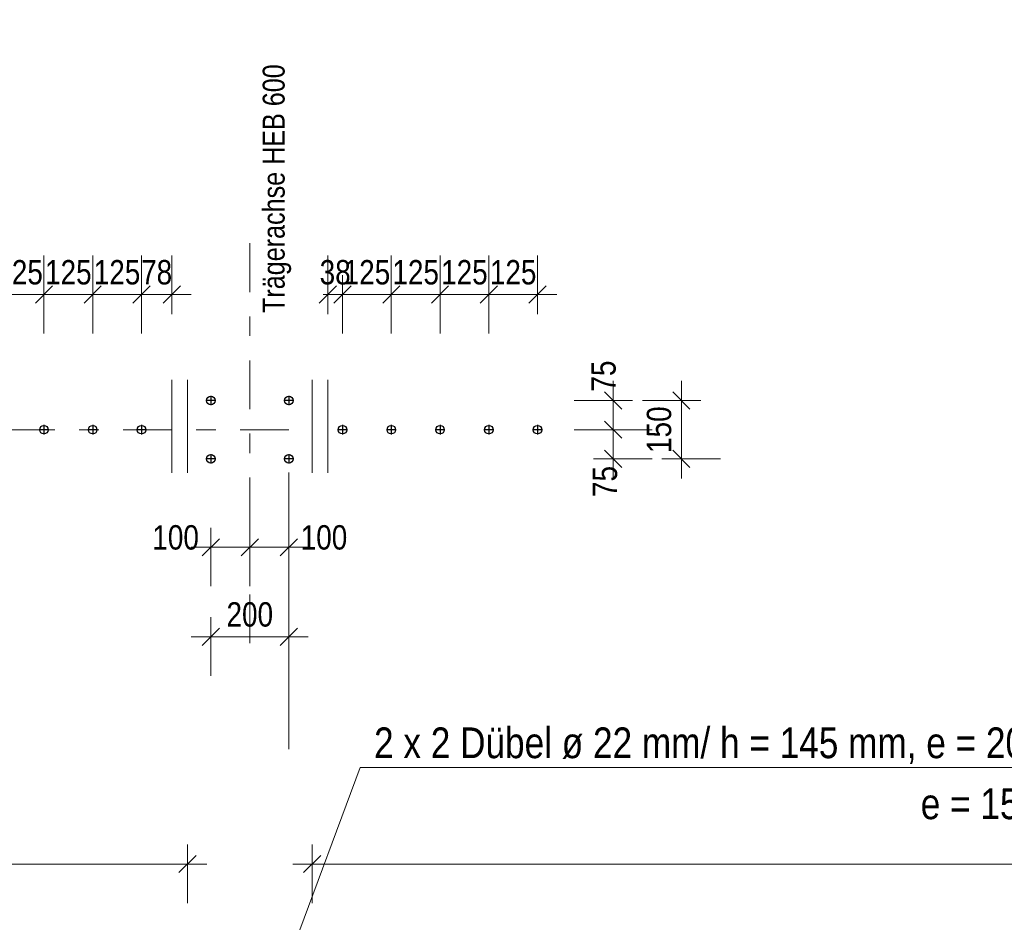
# Model space of a CAD drawing. Header units: millimetres. Extents: x -8.5 to 60.3, y 0 to 42.
# Tile 44 of 109: x 13.2 to 18.2, y 12.4 to 17. Entities that reach past the tile are written whole.
import ezdxf

# ---------------------------------------------------------------- set-up
doc = ezdxf.new("R2010")
doc.units = ezdxf.units.MM
doc.linetypes.add('DASHDOT', pattern=[1, 0.5, -0.25, 0, -0.25])
doc.styles.add('Arial Narrow', font='ARIALN.TTF')
doc.dimstyles.new('Arch_Strakon_dimstyle', dxfattribs={"dimtxt": 11.25, "dimasz": 1, "dimexe": 1.25, "dimexo": 0.0625, "dimgap": 1, "dimtad": 0, "dimdec": 3, "dimzin": 12, "dimdsep": 46, "dimtxsty": 'Arial Narrow', "dimblk": 'Arrowhead_Tick', "dimsah": 1, "dimcen": 0, "dimse1": 1, "dimse2": 1, "dimclrd": 6, "dimclrt": 3, "dimazin": 0, "dimtfac": 1, "dimtdec": 4, "dimtmove": 0, "dimatfit": 3, "dimldrblk": 'NONE', "dimfxl": 1, "dimtvp": 1, "dimtolj": 1, "dimtzin": 0, "dimlwd": 13, "dimarcsym": 2})

# ---------------------------------------------------------------- blocks, each defined once
blk = doc.blocks.new('Arrowhead_Tick')
at = {"color": 0, "linetype": 'Continuous', "lineweight": -2, "ltscale": 0.5}
for p, q in [((0, 20), (0, -10)), ((-1, 0), (0, 0)), ((10, 0), (0, 0))]:
    blk.add_line(p, q, dxfattribs=at)
at = {"color": 2, "linetype": 'Continuous', "lineweight": 35, "ltscale": 0.5}
blk.add_line((4.42, 4.42), (-4.42, -4.42), dxfattribs=at)
blk = doc.blocks.new('*D384')
at = {"color": 6, "linetype": 'Continuous', "lineweight": 13}
blk.add_line((16.5924, 14.7544), (16.5924, 15.0344), dxfattribs=at)
at = {"layer": 'Defpoints', "color": 0}
for p in [(14.6004, 15.0444), (16.5924, 15.0444), (14.6026, 14.7444)]:
    blk.add_point(p, dxfattribs=at)
at = {"color": 6, "lineweight": 13, "xscale": 0.01, "yscale": 0.01, "zscale": 0.01}
for p, rotation in [((16.5924, 15.0444), 90), ((16.5924, 14.7444), 270)]:
    blk.add_blockref('Arrowhead_Tick', p, dxfattribs=dict(at, rotation=rotation))
at = {"color": 3, "lineweight": 35, "insert": (16.4786, 14.8944), "char_height": 0.125, "attachment_point": 5, "rotation": 90, "style": 'Arial Narrow'}
blk.add_mtext('\\A1;150', dxfattribs=at)
blk = doc.blocks.new('_None')
blk = doc.blocks.new('*D385')
at = {"color": 6, "linetype": 'Continuous', "lineweight": 13}
blk.add_line((14.1884, 13.8326), (14.5684, 13.8326), dxfattribs=at)
at = {"layer": 'Defpoints', "color": 0}
for p in [(14.1784, 14.7202), (14.5784, 14.7202), (14.5784, 13.8326)]:
    blk.add_point(p, dxfattribs=at)
at = {"color": 6, "lineweight": 13, "xscale": 0.01, "yscale": 0.01, "zscale": 0.01}
blk.add_blockref('Arrowhead_Tick', (14.5784, 13.8326), dxfattribs=at)
at = {"color": 6, "lineweight": 13, "xscale": 0.01, "yscale": 0.01, "zscale": 0.01, "rotation": 180}
blk.add_blockref('Arrowhead_Tick', (14.1784, 13.8326), dxfattribs=at)
at = {"color": 3, "lineweight": 35, "insert": (14.3784, 13.9464), "char_height": 0.125, "attachment_point": 5, "style": 'Arial Narrow'}
blk.add_mtext('\\A1;200', dxfattribs=at)
blk = doc.blocks.new('*D386')
at = {"color": 6, "linetype": 'Continuous', "lineweight": 13}
blk.add_line((16.2424, 14.7544), (16.2424, 14.8844), dxfattribs=at)
at = {"layer": 'Defpoints', "color": 0}
for p in [(14.5784, 14.8944), (16.2424, 14.8944), (14.6026, 14.7444)]:
    blk.add_point(p, dxfattribs=at)
at = {"color": 6, "lineweight": 13, "xscale": 0.01, "yscale": 0.01, "zscale": 0.01}
for p, rotation in [((16.2424, 14.8944), 89.99999999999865), ((16.2424, 14.7444), 269.9999999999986)]:
    blk.add_blockref('Arrowhead_Tick', p, dxfattribs=dict(at, rotation=rotation))
at = {"color": 3, "lineweight": 35, "insert": (16.201, 14.6288), "char_height": 0.125, "attachment_point": 5, "rotation": 90, "style": 'Arial Narrow'}
blk.add_mtext('\\A1;75', dxfattribs=at)
blk = doc.blocks.new('*D387')
at = {"color": 6, "linetype": 'Continuous', "lineweight": 13}
blk.add_line((16.2424, 14.9044), (16.2424, 15.0344), dxfattribs=at)
at = {"layer": 'Defpoints', "color": 0}
for p in [(14.6026, 15.0444), (16.2424, 15.0444), (14.5784, 14.8944)]:
    blk.add_point(p, dxfattribs=at)
at = {"color": 6, "lineweight": 13, "xscale": 0.01, "yscale": 0.01, "zscale": 0.01}
for p, rotation in [((16.2424, 15.0444), 90.00000000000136), ((16.2424, 14.8944), 270.0000000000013)]:
    blk.add_blockref('Arrowhead_Tick', p, dxfattribs=dict(at, rotation=rotation))
at = {"color": 3, "lineweight": 35, "insert": (16.1938, 15.1692), "char_height": 0.125, "attachment_point": 5, "rotation": 90, "style": 'Arial Narrow'}
blk.add_mtext('\\A1;75', dxfattribs=at)
blk = doc.blocks.new('*D389')
at = {"color": 6, "linetype": 'Continuous', "lineweight": 13}
blk.add_line((13.0824, 15.5869), (13.3124, 15.5869), dxfattribs=at)
at = {"layer": 'Defpoints', "color": 0}
for p in [(13.3224, 15.5869), (13.3224, 14.9186), (13.0724, 14.8702)]:
    blk.add_point(p, dxfattribs=at)
at = {"color": 6, "lineweight": 13, "xscale": 0.01, "yscale": 0.01, "zscale": 0.01}
for p, rotation in [((13.3224, 15.5869), 359.9999999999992), ((13.0724, 15.5869), 179.9999999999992)]:
    blk.add_blockref('Arrowhead_Tick', p, dxfattribs=dict(at, rotation=rotation))
at = {"color": 3, "lineweight": 35, "insert": (13.1974, 15.7007), "char_height": 0.125, "attachment_point": 5, "style": 'Arial Narrow'}
blk.add_mtext('\\A1;125', dxfattribs=at)
blk = doc.blocks.new('*D390')
at = {"color": 6, "linetype": 'Continuous', "lineweight": 13}
blk.add_line((13.3324, 15.5869), (13.5624, 15.5869), dxfattribs=at)
at = {"layer": 'Defpoints', "color": 0}
for p in [(13.5724, 15.5869), (13.3224, 14.9186), (13.5724, 14.9186)]:
    blk.add_point(p, dxfattribs=at)
at = {"color": 6, "lineweight": 13, "xscale": 0.01, "yscale": 0.01, "zscale": 0.01}
blk.add_blockref('Arrowhead_Tick', (13.5724, 15.5869), dxfattribs=at)
at = {"color": 6, "lineweight": 13, "xscale": 0.01, "yscale": 0.01, "zscale": 0.01, "rotation": 180}
blk.add_blockref('Arrowhead_Tick', (13.3224, 15.5869), dxfattribs=at)
at = {"color": 3, "lineweight": 35, "insert": (13.4474, 15.7007), "char_height": 0.125, "attachment_point": 5, "style": 'Arial Narrow'}
blk.add_mtext('\\A1;125', dxfattribs=at)
blk = doc.blocks.new('*D391')
at = {"color": 6, "linetype": 'Continuous', "lineweight": 13}
blk.add_line((13.5824, 15.5869), (13.8124, 15.5869), dxfattribs=at)
at = {"layer": 'Defpoints', "color": 0}
for p in [(13.8224, 15.5869), (13.5724, 14.9186), (13.8224, 14.9186)]:
    blk.add_point(p, dxfattribs=at)
at = {"color": 6, "lineweight": 13, "xscale": 0.01, "yscale": 0.01, "zscale": 0.01}
blk.add_blockref('Arrowhead_Tick', (13.8224, 15.5869), dxfattribs=at)
at = {"color": 6, "lineweight": 13, "xscale": 0.01, "yscale": 0.01, "zscale": 0.01, "rotation": 180}
blk.add_blockref('Arrowhead_Tick', (13.5724, 15.5869), dxfattribs=at)
at = {"color": 3, "lineweight": 35, "insert": (13.6974, 15.7007), "char_height": 0.125, "attachment_point": 5, "style": 'Arial Narrow'}
blk.add_mtext('\\A1;125', dxfattribs=at)
blk = doc.blocks.new('*D392')
at = {"color": 6, "linetype": 'Continuous', "lineweight": 13}
blk.add_line((13.8324, 15.5869), (13.9684, 15.5869), dxfattribs=at)
at = {"layer": 'Defpoints', "color": 0}
for p in [(13.9784, 15.5869), (13.9784, 15.1506), (13.8224, 14.9186)]:
    blk.add_point(p, dxfattribs=at)
at = {"color": 6, "lineweight": 13, "xscale": 0.01, "yscale": 0.01, "zscale": 0.01}
blk.add_blockref('Arrowhead_Tick', (13.9784, 15.5869), dxfattribs=at)
at = {"color": 6, "lineweight": 13, "xscale": 0.01, "yscale": 0.01, "zscale": 0.01, "rotation": 180}
blk.add_blockref('Arrowhead_Tick', (13.8224, 15.5869), dxfattribs=at)
at = {"color": 3, "lineweight": 35, "insert": (13.9004, 15.7007), "char_height": 0.125, "attachment_point": 5, "style": 'Arial Narrow'}
blk.add_mtext('\\A1;78', dxfattribs=at)
blk = doc.blocks.new('*D393')
at = {"color": 6, "linetype": 'Continuous', "lineweight": 13}
for p, q in [((14.7684, 15.5869), (14.7584, 15.5869)), ((14.7784, 15.5869), (14.8544, 15.5869)), ((14.8644, 15.5869), (14.8744, 15.5869))]:
    blk.add_line(p, q, dxfattribs=at)
at = {"layer": 'Defpoints', "color": 0}
for p in [(14.8544, 15.5869), (14.7784, 15.1506), (14.8544, 14.9186)]:
    blk.add_point(p, dxfattribs=at)
at = {"color": 6, "lineweight": 13, "xscale": 0.01, "yscale": 0.01, "zscale": 0.01}
blk.add_blockref('Arrowhead_Tick', (14.7784, 15.5869), dxfattribs=at)
at = {"color": 6, "lineweight": 13, "xscale": 0.01, "yscale": 0.01, "zscale": 0.01, "rotation": 180}
blk.add_blockref('Arrowhead_Tick', (14.8544, 15.5869), dxfattribs=at)
at = {"color": 3, "lineweight": 35, "insert": (14.8164, 15.7007), "char_height": 0.125, "attachment_point": 5, "style": 'Arial Narrow'}
blk.add_mtext('\\A1;38', dxfattribs=at)
blk = doc.blocks.new('*D394')
at = {"color": 6, "linetype": 'Continuous', "lineweight": 13}
blk.add_line((14.8644, 15.5869), (15.0944, 15.5869), dxfattribs=at)
at = {"layer": 'Defpoints', "color": 0}
for p in [(15.1044, 15.5869), (14.8544, 14.9186), (15.1044, 14.9186)]:
    blk.add_point(p, dxfattribs=at)
at = {"color": 6, "lineweight": 13, "xscale": 0.01, "yscale": 0.01, "zscale": 0.01}
blk.add_blockref('Arrowhead_Tick', (15.1044, 15.5869), dxfattribs=at)
at = {"color": 6, "lineweight": 13, "xscale": 0.01, "yscale": 0.01, "zscale": 0.01, "rotation": 180}
blk.add_blockref('Arrowhead_Tick', (14.8544, 15.5869), dxfattribs=at)
at = {"color": 3, "lineweight": 35, "insert": (14.9794, 15.7007), "char_height": 0.125, "attachment_point": 5, "style": 'Arial Narrow'}
blk.add_mtext('\\A1;125', dxfattribs=at)
blk = doc.blocks.new('*D395')
at = {"color": 6, "linetype": 'Continuous', "lineweight": 13}
blk.add_line((15.1144, 15.5869), (15.3444, 15.5869), dxfattribs=at)
at = {"layer": 'Defpoints', "color": 0}
for p in [(15.3544, 15.5869), (15.1044, 14.9186), (15.3544, 14.9186)]:
    blk.add_point(p, dxfattribs=at)
at = {"color": 6, "lineweight": 13, "xscale": 0.01, "yscale": 0.01, "zscale": 0.01}
blk.add_blockref('Arrowhead_Tick', (15.3544, 15.5869), dxfattribs=at)
at = {"color": 6, "lineweight": 13, "xscale": 0.01, "yscale": 0.01, "zscale": 0.01, "rotation": 180}
blk.add_blockref('Arrowhead_Tick', (15.1044, 15.5869), dxfattribs=at)
at = {"color": 3, "lineweight": 35, "insert": (15.2294, 15.7007), "char_height": 0.125, "attachment_point": 5, "style": 'Arial Narrow'}
blk.add_mtext('\\A1;125', dxfattribs=at)
blk = doc.blocks.new('*D396')
at = {"color": 6, "linetype": 'Continuous', "lineweight": 13}
blk.add_line((15.3644, 15.5869), (15.5944, 15.5869), dxfattribs=at)
at = {"layer": 'Defpoints', "color": 0}
for p in [(15.6044, 15.5869), (15.3544, 14.9186), (15.6044, 14.9186)]:
    blk.add_point(p, dxfattribs=at)
at = {"color": 6, "lineweight": 13, "xscale": 0.01, "yscale": 0.01, "zscale": 0.01}
blk.add_blockref('Arrowhead_Tick', (15.6044, 15.5869), dxfattribs=at)
at = {"color": 6, "lineweight": 13, "xscale": 0.01, "yscale": 0.01, "zscale": 0.01, "rotation": 180}
blk.add_blockref('Arrowhead_Tick', (15.3544, 15.5869), dxfattribs=at)
at = {"color": 3, "lineweight": 35, "insert": (15.4794, 15.7007), "char_height": 0.125, "attachment_point": 5, "style": 'Arial Narrow'}
blk.add_mtext('\\A1;125', dxfattribs=at)
blk = doc.blocks.new('*D397')
at = {"color": 6, "linetype": 'Continuous', "lineweight": 13}
blk.add_line((15.6144, 15.5869), (15.8444, 15.5869), dxfattribs=at)
at = {"layer": 'Defpoints', "color": 0}
for p in [(15.8544, 15.5869), (15.6044, 14.9186), (15.8544, 14.9186)]:
    blk.add_point(p, dxfattribs=at)
at = {"color": 6, "lineweight": 13, "xscale": 0.01, "yscale": 0.01, "zscale": 0.01}
blk.add_blockref('Arrowhead_Tick', (15.8544, 15.5869), dxfattribs=at)
at = {"color": 6, "lineweight": 13, "xscale": 0.01, "yscale": 0.01, "zscale": 0.01, "rotation": 180}
blk.add_blockref('Arrowhead_Tick', (15.6044, 15.5869), dxfattribs=at)
at = {"color": 3, "lineweight": 35, "insert": (15.7294, 15.7007), "char_height": 0.125, "attachment_point": 5, "style": 'Arial Narrow'}
blk.add_mtext('\\A1;125', dxfattribs=at)
blk = doc.blocks.new('*D398')
at = {"color": 6, "linetype": 'Continuous', "lineweight": 13}
blk.add_line((14.1884, 14.2914), (14.3684, 14.2914), dxfattribs=at)
at = {"layer": 'Defpoints', "color": 0}
for p in [(14.3784, 15.9313), (14.1784, 15.0686), (14.3784, 14.2914)]:
    blk.add_point(p, dxfattribs=at)
at = {"color": 6, "lineweight": 13, "xscale": 0.01, "yscale": 0.01, "zscale": 0.01}
blk.add_blockref('Arrowhead_Tick', (14.3784, 14.2914), dxfattribs=at)
at = {"color": 6, "lineweight": 13, "xscale": 0.01, "yscale": 0.01, "zscale": 0.01, "rotation": 180}
blk.add_blockref('Arrowhead_Tick', (14.1784, 14.2914), dxfattribs=at)
at = {"color": 3, "lineweight": 35, "insert": (13.9978, 14.3414), "char_height": 0.125, "attachment_point": 5, "style": 'Arial Narrow'}
blk.add_mtext('\\A1;100', dxfattribs=at)
blk = doc.blocks.new('*D399')
at = {"color": 6, "linetype": 'Continuous', "lineweight": 13}
blk.add_line((14.3884, 14.2914), (14.5684, 14.2914), dxfattribs=at)
at = {"layer": 'Defpoints', "color": 0}
for p in [(14.3784, 15.9313), (14.5784, 15.0686), (14.5784, 14.2914)]:
    blk.add_point(p, dxfattribs=at)
at = {"color": 6, "lineweight": 13, "xscale": 0.01, "yscale": 0.01, "zscale": 0.01}
blk.add_blockref('Arrowhead_Tick', (14.5784, 14.2914), dxfattribs=at)
at = {"color": 6, "lineweight": 13, "xscale": 0.01, "yscale": 0.01, "zscale": 0.01, "rotation": 180}
blk.add_blockref('Arrowhead_Tick', (14.3784, 14.2914), dxfattribs=at)
at = {"color": 3, "lineweight": 35, "insert": (14.759, 14.3414), "char_height": 0.125, "attachment_point": 5, "style": 'Arial Narrow'}
blk.add_mtext('\\A1;100', dxfattribs=at)

msp = doc.modelspace()

# ---------------------------------------------------------------- linework, layer by layer
at = {"color": 6, "linetype": 'DASHDOT', "lineweight": 13, "ltscale": 0.5}
for p, q in [((14.378382, 13.799772), (14.378382, 15.931286)), ((14.578382, 14.894384), (11.855216, 14.894384))]:
    msp.add_line(p, q, dxfattribs=at)
at = {"color": 6, "linetype": 'Continuous', "lineweight": 13}
for p, q in [((13.978382, 14.673534), (13.978382, 15.150608)), ((14.058382, 14.673534), (14.058382, 15.150608)), ((14.698382, 14.673534), (14.698382, 15.150608)), ((14.778382, 14.673534), (14.778382, 15.150608)), ((14.578382, 13.255821), (14.578382, 14.675354)), ((14.945107, 13.162576), (14.397433, 11.696222)), ((20.766599, 13.162576), (14.945107, 13.162576))]:
    msp.add_line(p, q, dxfattribs=at)
at = {"color": 10, "linetype": 'DASHDOT', "ltscale": 0.5}
for p, q in [((14.178382, 15.068584), (14.178382, 15.020184)), ((14.578382, 15.068584), (14.578382, 15.020184)), ((14.202582, 15.044384), (14.154182, 15.044384)), ((14.602582, 15.044384), (14.554182, 15.044384)), ((13.322382, 14.918584), (13.322382, 14.870184)), ((13.572382, 14.918584), (13.572382, 14.870184)), ((13.822382, 14.918584), (13.822382, 14.870184)), ((14.854382, 14.918584), (14.854382, 14.870184)), ((15.104382, 14.918584), (15.104382, 14.870184)), ((15.354382, 14.918584), (15.354382, 14.870184)), ((15.604382, 14.918584), (15.604382, 14.870184)), ((15.854382, 14.918584), (15.854382, 14.870184)), ((13.346582, 14.894384), (13.298182, 14.894384)), ((13.596582, 14.894384), (13.548182, 14.894384)), ((13.846582, 14.894384), (13.798182, 14.894384)), ((14.878582, 14.894384), (14.830182, 14.894384)), ((15.128582, 14.894384), (15.080182, 14.894384)), ((15.378582, 14.894384), (15.330182, 14.894384)), ((15.628582, 14.894384), (15.580182, 14.894384)), ((15.878582, 14.894384), (15.830182, 14.894384)), ((14.178382, 14.768584), (14.178382, 14.720184)), ((14.578382, 14.768584), (14.578382, 14.720184)), ((14.202582, 14.744384), (14.154182, 14.744384)), ((14.602582, 14.744384), (14.554182, 14.744384))]:
    msp.add_line(p, q, dxfattribs=at)
at = {"color": 6, "linetype": 'Continuous', "lineweight": 13, "ltscale": 0.5}
for p, q in [((14.058382, 12.767489), (14.058382, 12.467489)), ((14.698382, 12.767489), (14.698382, 12.467489)), ((3.518384, 12.667489), (14.158382, 12.667489)), ((14.598382, 12.667489), (37.403281, 12.667489))]:
    msp.add_line(p, q, dxfattribs=at)
at = {"color": 2, "linetype": 'Continuous', "lineweight": 35, "ltscale": 0.5}
for p, q in [((14.102577, 12.711683), (14.014188, 12.623295)), ((14.742577, 12.711683), (14.654188, 12.623295))]:
    msp.add_line(p, q, dxfattribs=at)
at = {"color": 3, "linetype": 'Continuous', "lineweight": 25}
for centre in [(14.178382, 15.044384), (14.578382, 15.044384), (13.322382, 14.894384), (13.572382, 14.894384), (13.822382, 14.894384), (14.854382, 14.894384), (15.104382, 14.894384), (15.354382, 14.894384), (15.604382, 14.894384), (15.854382, 14.894384), (14.178382, 14.744384), (14.578382, 14.744384)]:
    msp.add_circle(centre, 0.022, dxfattribs=at)

# ---------------------------------------------------------------- texts
at = {"color": 3, "lineweight": 25, "style": 'Arial Narrow'}
msp.add_text('Trägerachse HEB 600', height=0.1125, rotation=90, dxfattribs=at).set_placement((14.557074, 15.492785))
at = {"color": 2, "lineweight": 35, "style": 'Arial Narrow'}
for s, p in [('2 x 2 Dübel ø 22 mm/ h = 145 mm, e = 200 mm mittig zur Trägerachse HEB 600', (15.015891, 13.210294)), ('e = 150 mm mittig zur Achse IPE 600', (17.820469, 12.897572))]:
    msp.add_text(s, height=0.1575, dxfattribs=at).set_placement(p)

# ---------------------------------------------------------------- dimensions: what is measured, and where the dimension line sits
at = {"lineweight": 35}
for base, p1, p2, text, override, picture, middle in [((14.378382, 14.291397), (14.178382, 15.068584), (14.378382, 15.931286), '100', {"dimscale": 0.01, "dimtxt": 12.5, "dimasz": 1, "dimgap": 5, "dimtad": 1, "dimjust": 0, "dimtih": 0, "dimtoh": 0, "dimdec": 3, "dimdsep": 46, "dimtxsty": 'Arial Narrow', "dimclrd": 6, "dimclrt": 3, "dimtix": 0, "dimtofl": 255, "dimtmove": 2, "dimatfit": 2, "dimfxl": 0, "dimfxlon": 0, "dimtvp": 40, "dimlwd": 13}, '*D398', (13.997757, 14.341397)), ((14.578382, 14.291397), (14.378382, 15.931286), (14.578382, 15.068584), '100', {"dimscale": 0.01, "dimtxt": 12.5, "dimasz": 1, "dimgap": 5, "dimtad": 1, "dimjust": 4, "dimtih": 0, "dimtoh": 0, "dimdec": 3, "dimdsep": 46, "dimtxsty": 'Arial Narrow', "dimclrd": 6, "dimclrt": 3, "dimtix": 0, "dimtofl": 255, "dimtmove": 2, "dimatfit": 2, "dimfxl": 0, "dimfxlon": 0, "dimtvp": 40, "dimlwd": 13}, '*D399', (14.759007, 14.341397)), ((13.322382, 15.586895), (13.072382, 14.870184), (13.322382, 14.918584), '125', {"dimscale": 0.01, "dimtxt": 12.5, "dimasz": 1, "dimgap": 5, "dimtad": 1, "dimjust": 0, "dimtih": 0, "dimtoh": 0, "dimdec": 3, "dimdsep": 46, "dimtxsty": 'Arial Narrow', "dimclrd": 6, "dimclrt": 3, "dimtix": 1, "dimtofl": 255, "dimtmove": 0, "dimatfit": 2, "dimfxl": 0, "dimfxlon": 0, "dimtvp": 40, "dimlwd": 13}, '*D389', (13.197382, 15.586895)), ((13.572382, 15.586895), (13.322382, 14.918584), (13.572382, 14.918584), '125', {"dimscale": 0.01, "dimtxt": 12.5, "dimasz": 1, "dimgap": 5, "dimtad": 1, "dimjust": 0, "dimtih": 0, "dimtoh": 0, "dimdec": 3, "dimdsep": 46, "dimtxsty": 'Arial Narrow', "dimclrd": 6, "dimclrt": 3, "dimtix": 1, "dimtofl": 255, "dimtmove": 0, "dimatfit": 2, "dimfxl": 0, "dimfxlon": 0, "dimtvp": 40, "dimlwd": 13}, '*D390', (13.447382, 15.586895)), ((13.822382, 15.586895), (13.572382, 14.918584), (13.822382, 14.918584), '125', {"dimscale": 0.01, "dimtxt": 12.5, "dimasz": 1, "dimgap": 5, "dimtad": 1, "dimjust": 0, "dimtih": 0, "dimtoh": 0, "dimdec": 3, "dimdsep": 46, "dimtxsty": 'Arial Narrow', "dimclrd": 6, "dimclrt": 3, "dimtix": 1, "dimtofl": 255, "dimtmove": 0, "dimatfit": 2, "dimfxl": 0, "dimfxlon": 0, "dimtvp": 40, "dimlwd": 13}, '*D391', (13.697382, 15.586895)), ((13.978382, 15.586895), (13.822382, 14.918584), (13.978382, 15.150608), '78', {"dimscale": 0.01, "dimtxt": 12.5, "dimasz": 1, "dimgap": 5, "dimtad": 1, "dimjust": 0, "dimtih": 0, "dimtoh": 0, "dimdec": 3, "dimdsep": 46, "dimtxsty": 'Arial Narrow', "dimclrd": 6, "dimclrt": 3, "dimtix": 1, "dimtofl": 255, "dimtmove": 0, "dimatfit": 2, "dimfxl": 0, "dimfxlon": 0, "dimtvp": 40, "dimlwd": 13}, '*D392', (13.900382, 15.586895)), ((14.854382, 15.586895), (14.778382, 15.150608), (14.854382, 14.918584), '38', {"dimscale": 0.01, "dimtxt": 12.5, "dimasz": 1, "dimgap": 5, "dimtad": 1, "dimjust": 0, "dimtih": 0, "dimtoh": 0, "dimdec": 3, "dimdsep": 46, "dimtxsty": 'Arial Narrow', "dimclrd": 6, "dimclrt": 3, "dimtix": 1, "dimtofl": 255, "dimtmove": 0, "dimatfit": 2, "dimfxl": 0, "dimfxlon": 0, "dimtvp": 40, "dimlwd": 13}, '*D393', (14.816382, 15.586895)), ((15.104382, 15.586895), (14.854382, 14.918584), (15.104382, 14.918584), '125', {"dimscale": 0.01, "dimtxt": 12.5, "dimasz": 1, "dimgap": 5, "dimtad": 1, "dimjust": 0, "dimtih": 0, "dimtoh": 0, "dimdec": 3, "dimdsep": 46, "dimtxsty": 'Arial Narrow', "dimclrd": 6, "dimclrt": 3, "dimtix": 1, "dimtofl": 255, "dimtmove": 0, "dimatfit": 2, "dimfxl": 0, "dimfxlon": 0, "dimtvp": 40, "dimlwd": 13}, '*D394', (14.979382, 15.586895)), ((15.354382, 15.586895), (15.104382, 14.918584), (15.354382, 14.918584), '125', {"dimscale": 0.01, "dimtxt": 12.5, "dimasz": 1, "dimgap": 5, "dimtad": 1, "dimjust": 0, "dimtih": 0, "dimtoh": 0, "dimdec": 3, "dimdsep": 46, "dimtxsty": 'Arial Narrow', "dimclrd": 6, "dimclrt": 3, "dimtix": 1, "dimtofl": 255, "dimtmove": 0, "dimatfit": 2, "dimfxl": 0, "dimfxlon": 0, "dimtvp": 40, "dimlwd": 13}, '*D395', (15.229382, 15.586895)), ((15.604382, 15.586895), (15.354382, 14.918584), (15.604382, 14.918584), '125', {"dimscale": 0.01, "dimtxt": 12.5, "dimasz": 1, "dimgap": 5, "dimtad": 1, "dimjust": 0, "dimtih": 0, "dimtoh": 0, "dimdec": 3, "dimdsep": 46, "dimtxsty": 'Arial Narrow', "dimclrd": 6, "dimclrt": 3, "dimtix": 1, "dimtofl": 255, "dimtmove": 0, "dimatfit": 2, "dimfxl": 0, "dimfxlon": 0, "dimtvp": 40, "dimlwd": 13}, '*D396', (15.479382, 15.586895)), ((15.854382, 15.586895), (15.604382, 14.918584), (15.854382, 14.918584), '125', {"dimscale": 0.01, "dimtxt": 12.5, "dimasz": 1, "dimgap": 5, "dimtad": 1, "dimjust": 0, "dimtih": 0, "dimtoh": 0, "dimdec": 3, "dimdsep": 46, "dimtxsty": 'Arial Narrow', "dimclrd": 6, "dimclrt": 3, "dimtix": 1, "dimtofl": 255, "dimtmove": 0, "dimatfit": 2, "dimfxl": 0, "dimfxlon": 0, "dimtvp": 40, "dimlwd": 13}, '*D397', (15.729382, 15.586895)), ((14.578382, 13.832568), (14.178382, 14.720184), (14.578382, 14.720184), '200', {"dimscale": 0.01, "dimtxt": 12.5, "dimasz": 1, "dimgap": 5, "dimtad": 1, "dimjust": 0, "dimtih": 0, "dimtoh": 0, "dimdec": 3, "dimdsep": 46, "dimtxsty": 'Arial Narrow', "dimclrd": 6, "dimclrt": 3, "dimtix": 1, "dimtofl": 255, "dimtmove": 0, "dimatfit": 2, "dimfxl": 0, "dimfxlon": 0, "dimtvp": 40, "dimlwd": 13}, '*D385', (14.378382, 13.832568))]:
    dim = msp.add_linear_dim(base=base, p1=p1, p2=p2, text=text, dimstyle='Arch_Strakon_dimstyle', override=override, dxfattribs=at)
    dim.commit()
    dim.dimension.update_dxf_attribs({"geometry": picture, "text_midpoint": middle, "dimtype": 160})
for base, p1, p2, text, override, picture, middle in [((16.242365, 15.044384), (14.578382, 14.894384), (14.602582, 15.044384), '75', {"dimscale": 0.01, "dimtxt": 12.5, "dimasz": 1, "dimgap": 5, "dimtad": 0, "dimjust": 0, "dimtih": 0, "dimtoh": 0, "dimdec": 3, "dimdsep": 46, "dimtxsty": 'Arial Narrow', "dimclrd": 6, "dimclrt": 3, "dimtix": 0, "dimtofl": 255, "dimtmove": 2, "dimatfit": 2, "dimfxl": 0, "dimfxlon": 0, "dimtvp": 40, "dimlwd": 13}, '*D387', (16.193764, 15.169223)), ((16.592365, 15.044384), (14.602582, 14.744384), (14.600382, 15.044384), '150', {"dimscale": 0.01, "dimtxt": 12.5, "dimasz": 1, "dimgap": 5, "dimtad": 1, "dimjust": 0, "dimtih": 0, "dimtoh": 0, "dimdec": 3, "dimdsep": 46, "dimtxsty": 'Arial Narrow', "dimclrd": 6, "dimclrt": 3, "dimtix": 1, "dimtofl": 255, "dimtmove": 0, "dimatfit": 2, "dimfxl": 0, "dimfxlon": 0, "dimtvp": 40, "dimlwd": 13}, '*D384', (16.592365, 14.894384)), ((16.242365, 14.894384), (14.602582, 14.744384), (14.578382, 14.894384), '75', {"dimscale": 0.01, "dimtxt": 12.5, "dimasz": 1, "dimgap": 5, "dimtad": 0, "dimjust": 0, "dimtih": 0, "dimtoh": 0, "dimdec": 3, "dimdsep": 46, "dimtxsty": 'Arial Narrow', "dimclrd": 6, "dimclrt": 3, "dimtix": 0, "dimtofl": 255, "dimtmove": 2, "dimatfit": 2, "dimfxl": 0, "dimfxlon": 0, "dimtvp": 40, "dimlwd": 13}, '*D386', (16.200983, 14.628771))]:
    dim = msp.add_linear_dim(base=base, p1=p1, p2=p2, angle=90, text=text, dimstyle='Arch_Strakon_dimstyle', override=override, dxfattribs=at)
    dim.commit()
    dim.dimension.update_dxf_attribs({"geometry": picture, "text_midpoint": middle, "dimtype": 160})

doc.saveas('drawing.dxf')
